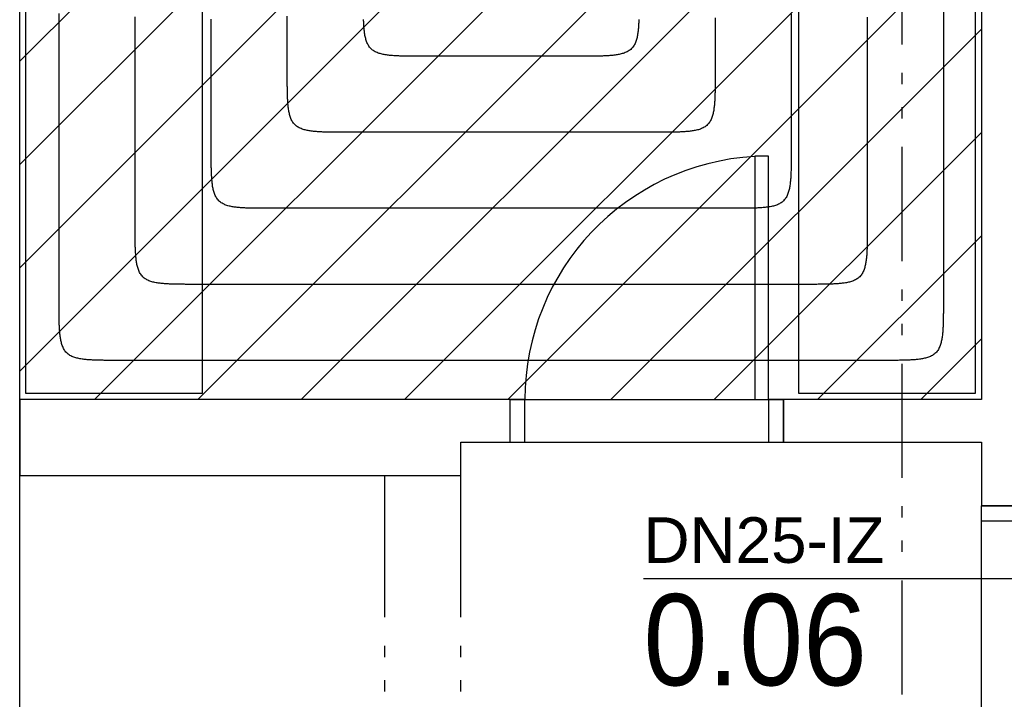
# Model space of a CAD drawing. Extents: x 997 to 109698, y 921 to 94021.
# Tile 38 of 256: x 13498 to 16733, y 12325 to 14560. Entities that reach past the tile are written whole.
import ezdxf

# ---------------------------------------------------------------- set-up
doc = ezdxf.new("R2010")
doc.units = 0
doc.header["$MEASUREMENT"] = 0
for name, color, linetype in [('12', 7, 'CONTINUOUS'), ('16', 7, 'CONTINUOUS'), ('28', 7, 'CONTINUOUS'), ('39', 7, 'CONTINUOUS'), ('40', 7, 'CONTINUOUS'), ('63', 15, 'CONTINUOUS')]:
    doc.layers.add(name, color=color, linetype=linetype)
doc.styles.get("Standard").update_dxf_attribs({"font": 'Arial.ttf', "height": 0.2})

msp = doc.modelspace()

# ---------------------------------------------------------------- linework, layer by layer
at = {"layer": '12', "color": 6}
for points in [[(16532.943861, 14605.277957), (16532.943861, 14559.279879), (16532.943861, 14513.281803), (16532.943861, 14467.283726), (16532.943861, 14421.285649), (16532.943861, 14375.287572), (16532.943861, 14329.289495), (16532.943861, 14283.291418), (16532.943861, 14237.293341), (16532.943861, 14191.295264), (16532.943861, 14145.297187), (16532.943861, 14099.29911), (16532.943861, 14053.301033), (16532.943861, 14007.302956), (16532.943861, 13961.30488), (16532.943861, 13915.306803), (16532.943861, 13869.308726), (16532.943861, 13823.310649), (16532.943861, 13777.312572), (16532.943861, 13731.314495), (16532.943861, 13685.316418), (16532.943861, 13639.318341)], [(13626.94386, 13639.318341), (13626.943861, 13684.114495), (13626.943861, 13728.910649), (13626.94386, 13773.706803), (13626.943861, 13818.502957), (13626.94386, 13863.299111), (13626.94386, 13908.095264), (13626.94386, 13952.891418), (13626.94386, 13997.687572), (13626.94386, 14042.483726), (13626.943861, 14087.27988), (13626.94386, 14132.076034), (13626.94386, 14176.872187), (13626.94386, 14221.668342), (13626.94386, 14266.464495), (13626.94386, 14311.260649), (13626.94386, 14356.056803), (13626.94386, 14400.852957), (13626.94386, 14445.649111), (13626.94386, 14490.445264), (13626.94386, 14535.241418), (13626.94386, 14580.037572)], [(14126.943861, 14139.318341), (14126.943861, 14174.49911), (14126.943861, 14209.679879), (14126.943861, 14244.860649), (14126.943861, 14280.041418), (14126.943861, 14315.222187), (14126.943861, 14350.402956), (14126.943861, 14385.583725), (14126.943861, 14420.764495), (14126.943861, 14455.945264), (14126.943861, 14491.126033), (14126.943861, 14526.306802), (14126.943861, 14561.487571)], [(16032.943861, 14579.191418), (16032.943861, 14539.202956), (16032.94386, 14499.214495), (16032.943861, 14459.226033), (16032.943861, 14419.237572), (16032.943861, 14379.24911), (16032.943861, 14339.260649), (16032.943861, 14299.272187), (16032.943861, 14259.283726), (16032.943861, 14219.295264), (16032.943861, 14179.306803), (16032.943861, 14139.318341)], [(14826.94386, 14439.318341), (14823.481564, 14439.31822), (14820.019265, 14439.318111), (14816.556965, 14439.318395), (14813.094665, 14439.319454), (14809.632366, 14439.321669), (14806.17007, 14439.32542), (14802.707777, 14439.331089), (14799.24549, 14439.339058), (14795.783208, 14439.349707), (14792.320934, 14439.363419), (14788.858668, 14439.380573), (14785.396412, 14439.401552), (14781.934167, 14439.426735), (14778.471934, 14439.456506), (14775.009716, 14439.491275), (14771.54754, 14439.531854), (14768.085449, 14439.579335), (14764.623485, 14439.634815), (14761.161693, 14439.699392), (14757.700116, 14439.774165), (14754.238797, 14439.86023), (14750.777779, 14439.958686), (14747.317105, 14440.07063), (14743.85682, 14440.19716), (14740.396965, 14440.339374), (14736.937586, 14440.49837), (14733.478775, 14440.675469), (14730.020924, 14440.873317), (14726.564537, 14441.095048), (14723.110115, 14441.3438), (14719.65816, 14441.622706), (14716.209177, 14441.934902), (14712.763667, 14442.283524), (14709.322132, 14442.671706), (14705.885076, 14443.102585), (14702.453032, 14443.579361), (14699.027663, 14444.107563), (14695.612037, 14444.695625), (14692.209313, 14445.352161), (14688.822648, 14446.085786), (14685.455199, 14446.905115), (14682.110124, 14447.818764), (14678.79058, 14448.835347), (14675.5012, 14449.963891), (14672.254413, 14451.215595), (14669.065223, 14452.602372), (14665.948632, 14454.13614), (14662.919644, 14455.828814), (14659.993261, 14457.692308), (14657.1842, 14459.736591), (14654.505005, 14461.956895), (14651.967228, 14464.341709), (14649.582414, 14466.879486), (14647.36211, 14469.55868), (14645.317827, 14472.367742), (14643.454333, 14475.294124), (14641.76166, 14478.323113), (14640.227892, 14481.439704), (14638.841114, 14484.628894), (14637.589411, 14487.875681), (14636.460867, 14491.165061), (14635.444283, 14494.484605), (14634.530635, 14497.82968), (14633.711305, 14501.197129), (14632.97768, 14504.583794), (14632.321144, 14507.986518), (14631.733083, 14511.402143), (14631.20488, 14514.827512), (14630.728104, 14518.259556), (14630.297225, 14521.696613), (14629.909043, 14525.138147), (14629.560421, 14528.583657), (14629.248225, 14532.032641), (14628.969319, 14535.484595), (14628.720568, 14538.939017), (14628.498836, 14542.395404), (14628.300988, 14545.853255), (14628.123889, 14549.312067), (14627.964893, 14552.771446), (14627.822679, 14556.2313), (14627.696149, 14559.691586)], [(15532.191572, 14559.691586), (15532.065042, 14556.2313), (15531.922828, 14552.771446), (15531.763832, 14549.312067), (15531.586733, 14545.853256), (15531.388885, 14542.395405), (15531.167153, 14538.939017), (15530.918402, 14535.484595), (15530.639496, 14532.032641), (15530.3273, 14528.583658), (15529.978678, 14525.138148), (15529.590496, 14521.696613), (15529.159617, 14518.259556), (15528.682841, 14514.827513), (15528.154638, 14511.402143), (15527.566577, 14507.986518), (15526.910041, 14504.583794), (15526.176416, 14501.197129), (15525.357087, 14497.82968), (15524.443438, 14494.484606), (15523.426855, 14491.165062), (15522.29831, 14487.875681), (15521.046607, 14484.628895), (15519.659829, 14481.439704), (15518.126062, 14478.323113), (15516.433388, 14475.294125), (15514.569894, 14472.367742), (15512.525611, 14469.558681), (15510.305307, 14466.879486), (15507.920493, 14464.341709), (15505.382716, 14461.956896), (15502.703522, 14459.736592), (15499.89446, 14457.692308), (15496.968077, 14455.828814), (15493.939089, 14454.136141), (15490.822498, 14452.602373), (15487.633308, 14451.215595), (15484.386521, 14449.963892), (15481.09714, 14448.835348), (15477.777597, 14447.818764), (15474.432522, 14446.905116), (15471.065073, 14446.085786), (15467.678408, 14445.352161), (15464.275684, 14444.695625), (15460.860059, 14444.107564), (15457.43469, 14443.579361), (15454.002646, 14443.102586), (15450.565589, 14442.671707), (15447.124055, 14442.283524), (15443.678544, 14441.934903), (15440.229561, 14441.622706), (15436.777607, 14441.3438), (15433.323185, 14441.095049), (15429.866797, 14440.873317), (15426.408946, 14440.675469), (15422.950135, 14440.498371), (15419.490755, 14440.339375), (15416.030901, 14440.19716), (15412.570616, 14440.07063), (15409.109943, 14439.958686), (15405.648925, 14439.86023), (15402.187605, 14439.774165), (15398.726028, 14439.699393), (15395.264236, 14439.634816), (15391.802272, 14439.579336), (15388.340181, 14439.531855), (15384.878005, 14439.491276), (15381.415787, 14439.456507), (15377.953555, 14439.426736), (15374.491309, 14439.401552), (15371.029053, 14439.380573), (15367.566788, 14439.363419), (15364.104513, 14439.349708), (15360.642232, 14439.339058), (15357.179944, 14439.33109), (15353.717651, 14439.32542), (15350.255355, 14439.321669), (15346.793056, 14439.319454), (15343.330756, 14439.318395), (15339.868456, 14439.318111), (15336.406157, 14439.31822), (15332.943861, 14439.318341)], [(15332.943861, 14439.318341), (15328.078476, 14439.318341), (15323.213092, 14439.318341), (15318.347707, 14439.318341), (15313.482322, 14439.318341), (15308.616938, 14439.318341), (15303.751553, 14439.318341), (15298.886168, 14439.318341), (15294.020784, 14439.318341), (15289.155399, 14439.318341), (15284.290015, 14439.318341), (15279.42463, 14439.318341), (15274.559245, 14439.318341), (15269.693861, 14439.318341), (15264.828476, 14439.318341), (15259.963092, 14439.318342), (15255.097707, 14439.318341), (15250.232322, 14439.318341), (15245.366938, 14439.318341), (15240.501553, 14439.318341), (15235.636169, 14439.318341), (15230.770784, 14439.318341), (15225.905399, 14439.318341), (15221.040015, 14439.318341), (15216.17463, 14439.318341), (15211.309245, 14439.318341), (15206.443861, 14439.318341), (15201.578476, 14439.318341), (15196.713091, 14439.318341), (15191.847707, 14439.318341), (15186.982322, 14439.318341), (15182.116938, 14439.318341), (15177.251553, 14439.318341), (15172.386168, 14439.318341), (15167.520784, 14439.318341), (15162.655399, 14439.318341), (15157.790014, 14439.318341), (15152.92463, 14439.318341), (15148.059245, 14439.318341), (15143.193861, 14439.318341), (15138.328476, 14439.318341), (15133.463091, 14439.318341), (15128.597707, 14439.318341), (15123.732322, 14439.318341), (15118.866938, 14439.318341), (15114.001553, 14439.318341), (15109.136168, 14439.318341), (15104.270784, 14439.318341), (15099.405399, 14439.318341), (15094.540014, 14439.318341), (15089.67463, 14439.318341), (15084.809245, 14439.318341), (15079.943861, 14439.318341), (15075.078476, 14439.318341), (15070.213091, 14439.318341), (15065.347707, 14439.318341), (15060.482322, 14439.318341), (15055.616937, 14439.318341), (15050.751553, 14439.318341), (15045.886168, 14439.318341), (15041.020783, 14439.318341), (15036.155399, 14439.318341), (15031.290014, 14439.318341), (15026.42463, 14439.318341), (15021.559245, 14439.318341), (15016.693861, 14439.318341), (15011.828476, 14439.318341), (15006.963091, 14439.318341), (15002.097707, 14439.318341), (14997.232322, 14439.318341), (14992.366937, 14439.318341), (14987.501553, 14439.318341), (14982.636168, 14439.318341), (14977.770783, 14439.318341), (14972.905399, 14439.318341), (14968.040014, 14439.318341), (14963.17463, 14439.318341), (14958.309245, 14439.318341), (14953.443861, 14439.318342), (14948.578476, 14439.318342), (14943.713092, 14439.318341), (14938.847707, 14439.318341), (14933.982322, 14439.318341), (14929.116937, 14439.318341), (14924.251553, 14439.318341), (14919.386168, 14439.318341), (14914.520783, 14439.318341), (14909.655399, 14439.318341), (14904.790014, 14439.318341), (14899.92463, 14439.318341), (14895.059245, 14439.318341), (14890.19386, 14439.318341), (14885.328476, 14439.318341), (14880.463091, 14439.318341), (14875.597707, 14439.318341), (14870.732322, 14439.318341), (14865.866937, 14439.318341), (14861.001553, 14439.318341), (14856.136168, 14439.318341), (14851.270783, 14439.318341), (14846.405399, 14439.318341), (14841.540014, 14439.318341), (14836.67463, 14439.318341), (14831.809245, 14439.318341), (14826.94386, 14439.318341)], [(14326.943861, 13939.318341), (14323.481564, 13939.31822), (14320.019265, 13939.318111), (14316.556965, 13939.318395), (14313.094665, 13939.319454), (14309.632367, 13939.321668), (14306.17007, 13939.325419), (14302.707778, 13939.331089), (14299.24549, 13939.339058), (14295.783208, 13939.349707), (14292.320934, 13939.363419), (14288.858668, 13939.380573), (14285.396412, 13939.401551), (14281.934167, 13939.426736), (14278.471934, 13939.456507), (14275.009717, 13939.491276), (14271.547541, 13939.531855), (14268.085449, 13939.579335), (14264.623486, 13939.634815), (14261.161694, 13939.699392), (14257.700116, 13939.774165), (14254.238797, 13939.86023), (14250.777779, 13939.958686), (14247.317106, 13940.07063), (14243.85682, 13940.19716), (14240.396966, 13940.339374), (14236.937586, 13940.49837), (14233.478775, 13940.675469), (14230.020924, 13940.873316), (14226.564537, 13941.095048), (14223.110115, 13941.343799), (14219.658161, 13941.622705), (14216.209177, 13941.934901), (14212.763667, 13942.283523), (14209.322132, 13942.671706), (14205.885076, 13943.102585), (14202.453032, 13943.579361), (14199.027663, 13944.107563), (14195.612037, 13944.695625), (14192.209314, 13945.352161), (14188.822649, 13946.085785), (14185.4552, 13946.905115), (14182.110125, 13947.818764), (14178.790581, 13948.835347), (14175.5012, 13949.963891), (14172.254414, 13951.215595), (14169.065224, 13952.602372), (14165.948633, 13954.13614), (14162.919644, 13955.828814), (14159.993261, 13957.692308), (14157.1842, 13959.736591), (14154.505005, 13961.956895), (14151.967228, 13964.341708), (14149.582415, 13966.879485), (14147.362111, 13969.55868), (14145.317827, 13972.367741), (14143.454333, 13975.294124), (14141.76166, 13978.323113), (14140.227892, 13981.439704), (14138.841114, 13984.628894), (14137.589411, 13987.87568), (14136.460867, 13991.165061), (14135.444284, 13994.484604), (14134.530635, 13997.82968), (14133.711305, 14001.197129), (14132.97768, 14004.583794), (14132.321145, 14007.986518), (14131.733083, 14011.402143), (14131.204881, 14014.827512), (14130.728105, 14018.259556), (14130.297226, 14021.696612), (14129.909043, 14025.138147), (14129.560421, 14028.583658), (14129.248225, 14032.032641), (14128.969319, 14035.484595), (14128.720568, 14038.939017), (14128.498836, 14042.395404), (14128.300988, 14045.853255), (14128.12389, 14049.312067), (14127.964894, 14052.771446), (14127.82268, 14056.2313), (14127.696149, 14059.691586), (14127.584205, 14063.152259), (14127.48575, 14066.613277), (14127.399684, 14070.074597), (14127.324912, 14073.536174), (14127.260335, 14076.997966), (14127.204855, 14080.45993), (14127.157374, 14083.922021), (14127.116796, 14087.384197), (14127.082026, 14090.846415), (14127.052255, 14094.308647), (14127.027071, 14097.770892), (14127.006093, 14101.233148), (14126.988939, 14104.695414), (14126.975227, 14108.157689), (14126.964578, 14111.61997), (14126.956609, 14115.082258), (14126.950939, 14118.544551), (14126.947188, 14122.006847), (14126.944973, 14125.469145), (14126.943915, 14128.931445), (14126.943631, 14132.393746), (14126.94374, 14135.856044), (14126.943861, 14139.318341)], [(16032.943861, 14139.318341), (16032.943982, 14135.856045), (16032.944091, 14132.393746), (16032.943807, 14128.931446), (16032.942748, 14125.469146), (16032.940533, 14122.006847), (16032.936782, 14118.544551), (16032.931113, 14115.082258), (16032.923144, 14111.61997), (16032.912494, 14108.157689), (16032.898783, 14104.695415), (16032.881629, 14101.233149), (16032.86065, 14097.770892), (16032.835466, 14094.308647), (16032.805695, 14090.846415), (16032.770926, 14087.384197), (16032.730347, 14083.922021), (16032.682867, 14080.45993), (16032.627387, 14076.997966), (16032.562809, 14073.536174), (16032.488037, 14070.074597), (16032.401972, 14066.613277), (16032.303516, 14063.152259), (16032.191572, 14059.691586), (16032.065042, 14056.2313), (16031.922828, 14052.771446), (16031.763832, 14049.312067), (16031.586733, 14045.853255), (16031.388885, 14042.395405), (16031.167153, 14038.939017), (16030.918402, 14035.484595), (16030.639496, 14032.032641), (16030.3273, 14028.583658), (16029.978678, 14025.138147), (16029.590496, 14021.696613), (16029.159617, 14018.259556), (16028.682841, 14014.827512), (16028.154638, 14011.402143), (16027.566577, 14007.986518), (16026.910041, 14004.583794), (16026.176416, 14001.197129), (16025.357087, 13997.82968), (16024.443437, 13994.484605), (16023.426854, 13991.165061), (16022.29831, 13987.87568), (16021.046607, 13984.628894), (16019.659829, 13981.439704), (16018.126061, 13978.323113), (16016.433388, 13975.294124), (16014.569894, 13972.367741), (16012.525611, 13969.55868), (16010.305307, 13966.879486), (16007.920493, 13964.341709), (16005.382716, 13961.956895), (16002.703521, 13959.736591), (15999.89446, 13957.692308), (15996.968077, 13955.828814), (15993.939089, 13954.13614), (15990.822498, 13952.602372), (15987.633308, 13951.215595), (15984.386521, 13949.963892), (15981.097141, 13948.835348), (15977.777597, 13947.818764), (15974.432522, 13946.905115), (15971.065073, 13946.085785), (15967.678408, 13945.352161), (15964.275684, 13944.695625), (15960.860059, 13944.107563), (15957.434689, 13943.579361), (15954.002646, 13943.102585), (15950.565589, 13942.671706), (15947.124054, 13942.283523), (15943.678544, 13941.934902), (15940.229561, 13941.622706), (15936.777607, 13941.3438), (15933.323185, 13941.095048), (15929.866797, 13940.873317), (15926.408946, 13940.675469), (15922.950135, 13940.49837), (15919.490755, 13940.339375), (15916.030901, 13940.19716), (15912.570616, 13940.07063), (15909.109942, 13939.958686), (15905.648924, 13939.86023), (15902.187605, 13939.774165), (15898.726027, 13939.699393), (15895.264235, 13939.634815), (15891.802272, 13939.579336), (15888.340181, 13939.531855), (15884.878005, 13939.491276), (15881.415787, 13939.456507), (15877.953554, 13939.426736), (15874.491309, 13939.401552), (15871.029053, 13939.380573), (15867.566787, 13939.363419), (15864.104513, 13939.349708), (15860.642231, 13939.339058), (15857.179944, 13939.331089), (15853.717651, 13939.32542), (15850.255355, 13939.321668), (15846.793056, 13939.319454), (15843.330756, 13939.318395), (15839.868456, 13939.318111), (15836.406157, 13939.31822), (15832.943861, 13939.318341)], [(15832.943861, 13939.318341), (15818.463091, 13939.318341), (15803.982322, 13939.318341), (15789.501553, 13939.318341), (15775.020784, 13939.318341), (15760.540015, 13939.318341), (15746.059245, 13939.318341), (15731.578476, 13939.318341), (15717.097707, 13939.318341), (15702.616937, 13939.318341), (15688.136168, 13939.318341), (15673.655399, 13939.318341), (15659.17463, 13939.318341), (15644.693861, 13939.318341), (15630.213092, 13939.318341), (15615.732322, 13939.318341), (15601.251553, 13939.318341), (15586.770784, 13939.318341), (15572.290015, 13939.318341), (15557.809245, 13939.318341), (15543.328476, 13939.318341), (15528.847707, 13939.318341), (15514.366938, 13939.318341), (15499.886169, 13939.318341), (15485.405399, 13939.318341), (15470.92463, 13939.318341), (15456.443861, 13939.318341), (15441.963092, 13939.318341), (15427.482322, 13939.318341), (15413.001553, 13939.318341), (15398.520784, 13939.318341), (15384.040015, 13939.318341), (15369.559245, 13939.318341), (15355.078476, 13939.318341), (15340.597707, 13939.318341), (15326.116938, 13939.318341), (15311.636168, 13939.318341), (15297.155399, 13939.318341), (15282.67463, 13939.318341), (15268.193861, 13939.318341), (15253.713092, 13939.318341), (15239.232322, 13939.318341), (15224.751553, 13939.318341), (15210.270784, 13939.318341), (15195.790015, 13939.318341), (15181.309245, 13939.318341), (15166.828476, 13939.318341), (15152.347707, 13939.318341), (15137.866938, 13939.318341), (15123.386169, 13939.318341), (15108.905399, 13939.318341), (15094.42463, 13939.318341), (15079.943861, 13939.318341), (15065.463091, 13939.318341), (15050.982322, 13939.318341), (15036.501553, 13939.318341), (15022.020784, 13939.318341), (15007.540014, 13939.318341), (14993.059245, 13939.318341), (14978.578476, 13939.318341), (14964.097707, 13939.318341), (14949.616938, 13939.318341), (14935.136169, 13939.318341), (14920.655399, 13939.318341), (14906.17463, 13939.318341), (14891.693861, 13939.318341), (14877.213091, 13939.318341), (14862.732322, 13939.318341), (14848.251553, 13939.318341), (14833.770784, 13939.318341), (14819.290015, 13939.318341), (14804.809245, 13939.318341), (14790.328476, 13939.318341), (14775.847707, 13939.318341), (14761.366938, 13939.318341), (14746.886168, 13939.318341), (14732.405399, 13939.318341), (14717.92463, 13939.318341), (14703.443861, 13939.318341), (14688.963091, 13939.318341), (14674.482322, 13939.318341), (14660.001553, 13939.318341), (14645.520784, 13939.318341), (14631.040015, 13939.318341), (14616.559245, 13939.318341), (14602.078476, 13939.318341), (14587.597707, 13939.318341), (14573.116938, 13939.318341), (14558.636168, 13939.318341), (14544.155399, 13939.318341), (14529.67463, 13939.318341), (14515.193861, 13939.318341), (14500.713092, 13939.318341), (14486.232322, 13939.318341), (14471.751553, 13939.318341), (14457.270784, 13939.318341), (14442.790015, 13939.318341), (14428.309245, 13939.318341), (14413.828476, 13939.318341), (14399.347707, 13939.318341), (14384.866938, 13939.318341), (14370.386168, 13939.318341), (14355.905399, 13939.318341), (14341.42463, 13939.318341), (14326.943861, 13939.318341)], [(13826.94386, 13439.318341), (13823.481564, 13439.31822), (13820.019265, 13439.318111), (13816.556965, 13439.318395), (13813.094665, 13439.319454), (13809.632366, 13439.321669), (13806.17007, 13439.32542), (13802.707777, 13439.331089), (13799.24549, 13439.339058), (13795.783208, 13439.349707), (13792.320934, 13439.363419), (13788.858668, 13439.380573), (13785.396412, 13439.401552), (13781.934167, 13439.426736), (13778.471934, 13439.456507), (13775.009716, 13439.491276), (13771.54754, 13439.531855), (13768.085449, 13439.579335), (13764.623486, 13439.634816), (13761.161693, 13439.699393), (13757.700116, 13439.774165), (13754.238797, 13439.86023), (13750.777779, 13439.958686), (13747.317105, 13440.07063), (13743.85682, 13440.19716), (13740.396966, 13440.339374), (13736.937586, 13440.49837), (13733.478775, 13440.675469), (13730.020924, 13440.873317), (13726.564537, 13441.095048), (13723.110114, 13441.3438), (13719.65816, 13441.622706), (13716.209177, 13441.934902), (13712.763667, 13442.283524), (13709.322132, 13442.671706), (13705.885076, 13443.102585), (13702.453032, 13443.579361), (13699.027662, 13444.107564), (13695.612037, 13444.695625), (13692.209313, 13445.352161), (13688.822648, 13446.085786), (13685.455199, 13446.905115), (13682.110124, 13447.818764), (13678.790581, 13448.835348), (13675.5012, 13449.963892), (13672.254413, 13451.215595), (13669.065223, 13452.602373), (13665.948632, 13454.13614), (13662.919644, 13455.828814), (13659.993261, 13457.692308), (13657.1842, 13459.736591), (13654.505005, 13461.956895), (13651.967228, 13464.341709), (13649.582414, 13466.879486), (13647.362111, 13469.558681), (13645.317827, 13472.367742), (13643.454333, 13475.294125), (13641.76166, 13478.323113), (13640.227892, 13481.439704), (13638.841114, 13484.628894), (13637.589411, 13487.875681), (13636.460867, 13491.165061), (13635.444283, 13494.484605), (13634.530635, 13497.82968), (13633.711305, 13501.197129), (13632.97768, 13504.583794), (13632.321144, 13507.986518), (13631.733083, 13511.402143), (13631.20488, 13514.827513), (13630.728104, 13518.259557), (13630.297225, 13521.696613), (13629.909043, 13525.138148), (13629.560421, 13528.583658), (13629.248225, 13532.032641), (13628.969319, 13535.484595), (13628.720568, 13538.939017), (13628.498836, 13542.395405), (13628.300988, 13545.853256), (13628.123889, 13549.312067), (13627.964893, 13552.771446), (13627.822679, 13556.2313), (13627.696149, 13559.691586), (13627.584205, 13563.152259), (13627.485749, 13566.613278), (13627.399684, 13570.074597), (13627.324912, 13573.536174), (13627.260335, 13576.997966), (13627.204855, 13580.45993), (13627.157374, 13583.922021), (13627.116795, 13587.384197), (13627.082026, 13590.846415), (13627.052255, 13594.308648), (13627.027071, 13597.770893), (13627.006092, 13601.233149), (13626.988938, 13604.695415), (13626.975227, 13608.157689), (13626.964577, 13611.619971), (13626.956609, 13615.082258), (13626.950939, 13618.544551), (13626.947188, 13622.006847), (13626.944973, 13625.469146), (13626.943915, 13628.931446), (13626.94363, 13632.393746), (13626.943739, 13635.856045), (13626.94386, 13639.318341)], [(16532.943861, 13639.318341), (16532.943982, 13635.856045), (16532.944091, 13632.393746), (16532.943807, 13628.931446), (16532.942748, 13625.469146), (16532.940533, 13622.006847), (16532.936782, 13618.544551), (16532.931112, 13615.082258), (16532.923144, 13611.61997), (16532.912494, 13608.157689), (16532.898783, 13604.695415), (16532.881629, 13601.233149), (16532.86065, 13597.770893), (16532.835466, 13594.308647), (16532.805695, 13590.846415), (16532.770926, 13587.384197), (16532.730347, 13583.922021), (16532.682867, 13580.45993), (16532.627386, 13576.997966), (16532.562809, 13573.536175), (16532.488037, 13570.074597), (16532.401972, 13566.613278), (16532.303516, 13563.152259), (16532.191572, 13559.691586), (16532.065042, 13556.2313), (16531.922828, 13552.771446), (16531.763832, 13549.312067), (16531.586733, 13545.853255), (16531.388885, 13542.395405), (16531.167153, 13538.939017), (16530.918402, 13535.484595), (16530.639496, 13532.032641), (16530.3273, 13528.583658), (16529.978678, 13525.138147), (16529.590496, 13521.696613), (16529.159617, 13518.259556), (16528.682841, 13514.827512), (16528.154638, 13511.402143), (16527.566577, 13507.986518), (16526.910041, 13504.583794), (16526.176416, 13501.197129), (16525.357087, 13497.82968), (16524.443438, 13494.484605), (16523.426854, 13491.165061), (16522.29831, 13487.87568), (16521.046607, 13484.628894), (16519.659829, 13481.439704), (16518.126062, 13478.323113), (16516.433388, 13475.294124), (16514.569894, 13472.367741), (16512.525611, 13469.55868), (16510.305307, 13466.879486), (16507.920493, 13464.341709), (16505.382716, 13461.956895), (16502.703521, 13459.736591), (16499.89446, 13457.692308), (16496.968077, 13455.828814), (16493.939089, 13454.13614), (16490.822498, 13452.602372), (16487.633307, 13451.215594), (16484.386521, 13449.963891), (16481.097141, 13448.835348), (16477.777597, 13447.818764), (16474.432522, 13446.905115), (16471.065073, 13446.085786), (16467.678408, 13445.352161), (16464.275684, 13444.695625), (16460.860058, 13444.107563), (16457.434689, 13443.579361), (16454.002646, 13443.102585), (16450.565589, 13442.671706), (16447.124054, 13442.283524), (16443.678544, 13441.934902), (16440.229561, 13441.622706), (16436.777606, 13441.3438), (16433.323185, 13441.095048), (16429.866797, 13440.873317), (16426.408946, 13440.675469), (16422.950135, 13440.49837), (16419.490755, 13440.339374), (16416.030901, 13440.19716), (16412.570616, 13440.07063), (16409.109942, 13439.958686), (16405.648924, 13439.86023), (16402.187605, 13439.774165), (16398.726028, 13439.699392), (16395.264236, 13439.634815), (16391.802272, 13439.579335), (16388.340181, 13439.531855), (16384.878005, 13439.491276), (16381.415787, 13439.456507), (16377.953554, 13439.426736), (16374.491309, 13439.401551), (16371.029053, 13439.380573), (16367.566787, 13439.363419), (16364.104513, 13439.349708), (16360.642231, 13439.339058), (16357.179944, 13439.331089), (16353.717651, 13439.32542), (16350.255355, 13439.321669), (16346.793056, 13439.319454), (16343.330756, 13439.318395), (16339.868456, 13439.318111), (16336.406157, 13439.31822), (16332.943861, 13439.318341)], [(16332.943861, 13439.318341), (16308.847707, 13439.318341), (16284.751553, 13439.318341), (16260.655399, 13439.318341), (16236.559245, 13439.318341), (16212.463091, 13439.318341), (16188.366937, 13439.318341), (16164.270784, 13439.318341), (16140.17463, 13439.318341), (16116.078476, 13439.318341), (16091.982322, 13439.318341), (16067.886168, 13439.318341), (16043.790015, 13439.318341), (16019.693861, 13439.318341), (15995.597707, 13439.318341), (15971.501553, 13439.318341), (15947.405399, 13439.318341), (15923.309245, 13439.318341), (15899.213091, 13439.318341), (15875.116937, 13439.318341), (15851.020784, 13439.318341), (15826.92463, 13439.318341), (15802.828476, 13439.318341), (15778.732322, 13439.318341), (15754.636168, 13439.318341), (15730.540015, 13439.318341), (15706.443861, 13439.318341), (15682.347707, 13439.318341), (15658.251553, 13439.318341), (15634.155399, 13439.318341), (15610.059245, 13439.318341), (15585.963091, 13439.318341), (15561.866938, 13439.318341), (15537.770784, 13439.318341), (15513.67463, 13439.318341), (15489.578476, 13439.318341), (15465.482322, 13439.318341), (15441.386168, 13439.318341), (15417.290014, 13439.318341), (15393.193861, 13439.318341), (15369.097707, 13439.318341), (15345.001553, 13439.318341), (15320.905399, 13439.318341), (15296.809245, 13439.318341), (15272.713091, 13439.318341), (15248.616937, 13439.318341), (15224.520784, 13439.318341), (15200.42463, 13439.318341), (15176.328476, 13439.318341), (15152.232322, 13439.318341), (15128.136168, 13439.318341), (15104.040014, 13439.318341), (15079.943861, 13439.318341), (15055.847706, 13439.318341), (15031.751553, 13439.318341), (15007.655399, 13439.318341), (14983.559245, 13439.318341), (14959.463091, 13439.318341), (14935.366938, 13439.318341), (14911.270784, 13439.318341), (14887.17463, 13439.318341), (14863.078476, 13439.318341), (14838.982322, 13439.318341), (14814.886168, 13439.318341), (14790.790014, 13439.318341), (14766.69386, 13439.318341), (14742.597707, 13439.318341), (14718.501553, 13439.318341), (14694.405399, 13439.318341), (14670.309245, 13439.318341), (14646.213091, 13439.318341), (14622.116937, 13439.318341), (14598.020783, 13439.318341), (14573.924629, 13439.318341), (14549.828476, 13439.318341), (14525.732322, 13439.318341), (14501.636168, 13439.318341), (14477.540014, 13439.318341), (14453.44386, 13439.318341), (14429.347707, 13439.318341), (14405.251553, 13439.318341), (14381.155399, 13439.318341), (14357.059245, 13439.318341), (14332.963091, 13439.318341), (14308.866937, 13439.318341), (14284.770784, 13439.318341), (14260.67463, 13439.318341), (14236.578476, 13439.318341), (14212.482322, 13439.318341), (14188.386168, 13439.318341), (14164.290014, 13439.318341), (14140.19386, 13439.318341), (14116.097707, 13439.318341), (14092.001553, 13439.318341), (14067.905399, 13439.318341), (14043.809245, 13439.318341), (14019.713091, 13439.318341), (13995.616937, 13439.318341), (13971.520784, 13439.318341), (13947.42463, 13439.318341), (13923.328476, 13439.318341), (13899.232322, 13439.318341), (13875.136168, 13439.318341), (13851.040014, 13439.318341), (13826.94386, 13439.318341)]]:
    msp.add_lwpolyline(points, dxfattribs=at)
at = {"layer": '12', "color": 5}
for points in [[(13876.943861, 13889.318341), (13876.943861, 13929.306803), (13876.943861, 13969.295264), (13876.943861, 14009.283726), (13876.943861, 14049.272187), (13876.943861, 14089.260649), (13876.943861, 14129.24911), (13876.943861, 14169.237572), (13876.943861, 14209.226034), (13876.943861, 14249.214495), (13876.943861, 14289.202956), (13876.943861, 14329.191418), (13876.94386, 14369.179879), (13876.943861, 14409.168341), (13876.943861, 14449.156802), (13876.94386, 14489.145264), (13876.943861, 14529.133726), (13876.943861, 14569.122187)], [(14376.94386, 14389.318341), (14376.943861, 14419.691418), (14376.94386, 14450.064495), (14376.94386, 14480.437572), (14376.94386, 14510.810648), (14376.94386, 14541.183725), (14376.943861, 14571.556803)], [(15782.943861, 14565.222188), (15782.943861, 14530.041418), (15782.943861, 14494.860649), (15782.943861, 14459.67988), (15782.943861, 14424.49911), (15782.943861, 14389.318341)], [(16282.943861, 14567.595264), (16282.943861, 14525.202956), (16282.943861, 14482.810649), (16282.943861, 14440.418341), (16282.943861, 14398.026033), (16282.943861, 14355.633726), (16282.943861, 14313.241418), (16282.943861, 14270.84911), (16282.943861, 14228.456802), (16282.943861, 14186.064495), (16282.943861, 14143.672187), (16282.943861, 14101.279879), (16282.943861, 14058.887572), (16282.943861, 14016.495264), (16282.943861, 13974.102956), (16282.943861, 13931.710649), (16282.943861, 13889.318341)], [(14576.94386, 14189.318341), (14573.481564, 14189.31822), (14570.019265, 14189.318111), (14566.556965, 14189.318395), (14563.094665, 14189.319454), (14559.632366, 14189.321668), (14556.17007, 14189.32542), (14552.707777, 14189.331089), (14549.24549, 14189.339058), (14545.783208, 14189.349707), (14542.320934, 14189.363419), (14538.858668, 14189.380573), (14535.396412, 14189.401552), (14531.934167, 14189.426736), (14528.471934, 14189.456507), (14525.009716, 14189.491276), (14521.54754, 14189.531854), (14518.085449, 14189.579335), (14514.623486, 14189.634815), (14511.161694, 14189.699392), (14507.700116, 14189.774165), (14504.238797, 14189.86023), (14500.777779, 14189.958686), (14497.317105, 14190.070629), (14493.85682, 14190.19716), (14490.396966, 14190.339374), (14486.937586, 14190.49837), (14483.478775, 14190.675469), (14480.020924, 14190.873317), (14476.564537, 14191.095048), (14473.110114, 14191.3438), (14469.65816, 14191.622706), (14466.209177, 14191.934902), (14462.763667, 14192.283524), (14459.322132, 14192.671706), (14455.885076, 14193.102585), (14452.453032, 14193.579361), (14449.027663, 14194.107563), (14445.612037, 14194.695625), (14442.209313, 14195.352161), (14438.822648, 14196.085785), (14435.4552, 14196.905115), (14432.110125, 14197.818764), (14428.790581, 14198.835347), (14425.5012, 14199.963891), (14422.254413, 14201.215594), (14419.065223, 14202.602372), (14415.948632, 14204.13614), (14412.919644, 14205.828814), (14409.993261, 14207.692308), (14407.1842, 14209.736591), (14404.505005, 14211.956895), (14401.967228, 14214.341709), (14399.582414, 14216.879485), (14397.362111, 14219.55868), (14395.317827, 14222.367741), (14393.454333, 14225.294124), (14391.76166, 14228.323113), (14390.227892, 14231.439704), (14388.841114, 14234.628894), (14387.589411, 14237.87568), (14386.460867, 14241.165061), (14385.444284, 14244.484605), (14384.530635, 14247.82968), (14383.711305, 14251.197129), (14382.97768, 14254.583794), (14382.321144, 14257.986518), (14381.733083, 14261.402143), (14381.20488, 14264.827512), (14380.728104, 14268.259556), (14380.297225, 14271.696612), (14379.909043, 14275.138147), (14379.560421, 14278.583657), (14379.248225, 14282.032641), (14378.969319, 14285.484595), (14378.720568, 14288.939017), (14378.498836, 14292.395405), (14378.300988, 14295.853255), (14378.123889, 14299.312066), (14377.964894, 14302.771446), (14377.822679, 14306.2313), (14377.696149, 14309.691586), (14377.584205, 14313.152259), (14377.485749, 14316.613277), (14377.399684, 14320.074597), (14377.324912, 14323.536174), (14377.260335, 14326.997966), (14377.204855, 14330.45993), (14377.157374, 14333.922021), (14377.116795, 14337.384197), (14377.082026, 14340.846414), (14377.052255, 14344.308647), (14377.027071, 14347.770892), (14377.006092, 14351.233148), (14376.988938, 14354.695414), (14376.975227, 14358.157688), (14376.964578, 14361.61997), (14376.956609, 14365.082258), (14376.950939, 14368.544551), (14376.947188, 14372.006847), (14376.944973, 14375.469146), (14376.943914, 14378.931445), (14376.94363, 14382.393746), (14376.943739, 14385.856045), (14376.94386, 14389.318341)], [(15782.943861, 14389.318341), (15782.943982, 14385.856045), (15782.944091, 14382.393746), (15782.943807, 14378.931446), (15782.942748, 14375.469146), (15782.940533, 14372.006847), (15782.936782, 14368.544551), (15782.931113, 14365.082258), (15782.923144, 14361.619971), (15782.912494, 14358.157689), (15782.898783, 14354.695414), (15782.881629, 14351.233149), (15782.86065, 14347.770893), (15782.835466, 14344.308648), (15782.805695, 14340.846415), (15782.770926, 14337.384197), (15782.730347, 14333.922021), (15782.682866, 14330.45993), (15782.627387, 14326.997966), (15782.562809, 14323.536174), (15782.488037, 14320.074597), (15782.401972, 14316.613278), (15782.303516, 14313.15226), (15782.191572, 14309.691586), (15782.065042, 14306.2313), (15781.922828, 14302.771446), (15781.763832, 14299.312067), (15781.586733, 14295.853255), (15781.388885, 14292.395405), (15781.167154, 14288.939017), (15780.918402, 14285.484595), (15780.639496, 14282.032641), (15780.3273, 14278.583658), (15779.978678, 14275.138148), (15779.590496, 14271.696613), (15779.159617, 14268.259557), (15778.682841, 14264.827513), (15778.154638, 14261.402143), (15777.566577, 14257.986518), (15776.910041, 14254.583794), (15776.176416, 14251.197129), (15775.357087, 14247.82968), (15774.443438, 14244.484605), (15773.426854, 14241.165062), (15772.29831, 14237.875681), (15771.046607, 14234.628895), (15769.659829, 14231.439704), (15768.126061, 14228.323113), (15766.433388, 14225.294125), (15764.569894, 14222.367742), (15762.525611, 14219.558681), (15760.305307, 14216.879486), (15757.920493, 14214.341709), (15755.382716, 14211.956896), (15752.703521, 14209.736591), (15749.89446, 14207.692308), (15746.968077, 14205.828814), (15743.939089, 14204.13614), (15740.822498, 14202.602373), (15737.633308, 14201.215595), (15734.386522, 14199.963892), (15731.097141, 14198.835347), (15727.777597, 14197.818764), (15724.432522, 14196.905116), (15721.065073, 14196.085786), (15717.678408, 14195.352161), (15714.275684, 14194.695625), (15710.860059, 14194.107564), (15707.43469, 14193.579361), (15704.002646, 14193.102585), (15700.565589, 14192.671706), (15697.124054, 14192.283524), (15693.678544, 14191.934902), (15690.229561, 14191.622706), (15686.777607, 14191.3438), (15683.323185, 14191.095048), (15679.866797, 14190.873316), (15676.408946, 14190.675469), (15672.950135, 14190.49837), (15669.490756, 14190.339375), (15666.030901, 14190.19716), (15662.570616, 14190.07063), (15659.109943, 14189.958686), (15655.648925, 14189.86023), (15652.187605, 14189.774165), (15648.726028, 14189.699393), (15645.264235, 14189.634815), (15641.802272, 14189.579335), (15638.340181, 14189.531855), (15634.878005, 14189.491276), (15631.415787, 14189.456507), (15627.953554, 14189.426736), (15624.491309, 14189.401552), (15621.029053, 14189.380573), (15617.566787, 14189.363419), (15614.104513, 14189.349708), (15610.642232, 14189.339058), (15607.179944, 14189.331089), (15603.717651, 14189.32542), (15600.255355, 14189.321669), (15596.793056, 14189.319454), (15593.330756, 14189.318395), (15589.868456, 14189.318111), (15586.406157, 14189.31822), (15582.943861, 14189.318341)], [(15582.943861, 14189.318341), (15573.270784, 14189.318341), (15563.597707, 14189.318341), (15553.92463, 14189.318341), (15544.251553, 14189.318341), (15534.578476, 14189.318341), (15524.905399, 14189.318341), (15515.232322, 14189.318341), (15505.559245, 14189.318341), (15495.886168, 14189.318341), (15486.213092, 14189.318341), (15476.540015, 14189.318341), (15466.866938, 14189.318341), (15457.193861, 14189.318341), (15447.520784, 14189.318341), (15437.847707, 14189.318341), (15428.17463, 14189.318341), (15418.501553, 14189.318341), (15408.828476, 14189.318341), (15399.155399, 14189.318341), (15389.482322, 14189.318341), (15379.809245, 14189.318341), (15370.136168, 14189.318341), (15360.463091, 14189.318341), (15350.790015, 14189.318341), (15341.116938, 14189.318341), (15331.443861, 14189.318341), (15321.770784, 14189.318341), (15312.097707, 14189.318341), (15302.42463, 14189.318341), (15292.751553, 14189.318341), (15283.078476, 14189.318341), (15273.405399, 14189.318341), (15263.732322, 14189.318341), (15254.059245, 14189.318341), (15244.386168, 14189.318341), (15234.713091, 14189.318341), (15225.040015, 14189.318341), (15215.366938, 14189.318341), (15205.693861, 14189.318341), (15196.020784, 14189.318341), (15186.347707, 14189.318341), (15176.67463, 14189.318341), (15167.001553, 14189.318341), (15157.328476, 14189.318341), (15147.655399, 14189.318341), (15137.982322, 14189.318341), (15128.309245, 14189.318341), (15118.636168, 14189.318341), (15108.963091, 14189.318341), (15099.290014, 14189.318341), (15089.616938, 14189.318341), (15079.943861, 14189.318341), (15070.270784, 14189.318341), (15060.597707, 14189.318341), (15050.92463, 14189.318341), (15041.251553, 14189.318341), (15031.578476, 14189.318341), (15021.905399, 14189.318341), (15012.232322, 14189.318341), (15002.559245, 14189.318341), (14992.886168, 14189.318341), (14983.213091, 14189.318341), (14973.540014, 14189.318341), (14963.866937, 14189.318341), (14954.193861, 14189.318341), (14944.520784, 14189.318341), (14934.847707, 14189.318341), (14925.17463, 14189.318341), (14915.501553, 14189.318341), (14905.828476, 14189.318341), (14896.155399, 14189.318341), (14886.482322, 14189.318341), (14876.809245, 14189.318341), (14867.136168, 14189.318341), (14857.463091, 14189.318341), (14847.790014, 14189.318341), (14838.116937, 14189.318341), (14828.44386, 14189.318341), (14818.770783, 14189.318341), (14809.097707, 14189.318341), (14799.42463, 14189.318341), (14789.751553, 14189.318341), (14780.078476, 14189.318341), (14770.405399, 14189.318341), (14760.732322, 14189.318341), (14751.059245, 14189.318341), (14741.386168, 14189.318341), (14731.713091, 14189.318341), (14722.040014, 14189.318341), (14712.366937, 14189.318341), (14702.69386, 14189.318341), (14693.020783, 14189.318341), (14683.347707, 14189.318341), (14673.67463, 14189.318341), (14664.001553, 14189.318341), (14654.328476, 14189.318341), (14644.655399, 14189.318341), (14634.982322, 14189.318341), (14625.309245, 14189.318341), (14615.636168, 14189.318341), (14605.963091, 14189.318341), (14596.290014, 14189.318341), (14586.616937, 14189.318341), (14576.94386, 14189.318341)], [(14076.943861, 13689.318341), (14073.481564, 13689.31822), (14070.019265, 13689.318111), (14066.556965, 13689.318395), (14063.094665, 13689.319454), (14059.632367, 13689.321669), (14056.17007, 13689.32542), (14052.707778, 13689.331089), (14049.24549, 13689.339058), (14045.783208, 13689.349707), (14042.320934, 13689.363419), (14038.858668, 13689.380573), (14035.396412, 13689.401552), (14031.934167, 13689.426736), (14028.471934, 13689.456506), (14025.009716, 13689.491276), (14021.547541, 13689.531855), (14018.085449, 13689.579335), (14014.623486, 13689.634815), (14011.161693, 13689.699393), (14007.700116, 13689.774165), (14004.238797, 13689.86023), (14000.777779, 13689.958686), (13997.317105, 13690.07063), (13993.85682, 13690.19716), (13990.396966, 13690.339375), (13986.937586, 13690.49837), (13983.478775, 13690.675469), (13980.020924, 13690.873317), (13976.564537, 13691.095048), (13973.110115, 13691.3438), (13969.65816, 13691.622705), (13966.209177, 13691.934902), (13962.763667, 13692.283523), (13959.322132, 13692.671706), (13955.885076, 13693.102585), (13952.453032, 13693.579361), (13949.027663, 13694.107563), (13945.612037, 13694.695625), (13942.209313, 13695.352161), (13938.822648, 13696.085786), (13935.455199, 13696.905115), (13932.110125, 13697.818764), (13928.790581, 13698.835348), (13925.5012, 13699.963891), (13922.254414, 13701.215595), (13919.065223, 13702.602373), (13915.948632, 13704.13614), (13912.919644, 13705.828814), (13909.993261, 13707.692308), (13907.1842, 13709.736591), (13904.505005, 13711.956895), (13901.967228, 13714.341709), (13899.582415, 13716.879486), (13897.362111, 13719.55868), (13895.317827, 13722.367742), (13893.454333, 13725.294124), (13891.76166, 13728.323113), (13890.227892, 13731.439704), (13888.841114, 13734.628894), (13887.589411, 13737.87568), (13886.460867, 13741.165061), (13885.444283, 13744.484605), (13884.530635, 13747.82968), (13883.711305, 13751.197129), (13882.97768, 13754.583794), (13882.321144, 13757.986518), (13881.733083, 13761.402143), (13881.204881, 13764.827512), (13880.728104, 13768.259556), (13880.297225, 13771.696613), (13879.909043, 13775.138147), (13879.560421, 13778.583658), (13879.248225, 13782.032641), (13878.969319, 13785.484595), (13878.720568, 13788.939017), (13878.498836, 13792.395404), (13878.300988, 13795.853255), (13878.123889, 13799.312066), (13877.964894, 13802.771446), (13877.822679, 13806.2313), (13877.696149, 13809.691586), (13877.584205, 13813.152259), (13877.485749, 13816.613277), (13877.399684, 13820.074597), (13877.324912, 13823.536174), (13877.260335, 13826.997966), (13877.204855, 13830.45993), (13877.157374, 13833.922021), (13877.116795, 13837.384197), (13877.082026, 13840.846415), (13877.052255, 13844.308648), (13877.027071, 13847.770893), (13877.006093, 13851.233148), (13876.988938, 13854.695414), (13876.975227, 13858.157689), (13876.964577, 13861.61997), (13876.956609, 13865.082258), (13876.950939, 13868.544551), (13876.947188, 13872.006847), (13876.944973, 13875.469146), (13876.943915, 13878.931446), (13876.94363, 13882.393746), (13876.94374, 13885.856045), (13876.943861, 13889.318341)], [(16282.943861, 13889.318341), (16282.943982, 13885.856045), (16282.944091, 13882.393746), (16282.943807, 13878.931446), (16282.942748, 13875.469146), (16282.940533, 13872.006847), (16282.936782, 13868.544551), (16282.931113, 13865.082258), (16282.923144, 13861.61997), (16282.912494, 13858.157689), (16282.898783, 13854.695415), (16282.881629, 13851.233149), (16282.86065, 13847.770892), (16282.835466, 13844.308647), (16282.805695, 13840.846415), (16282.770926, 13837.384197), (16282.730347, 13833.922021), (16282.682867, 13830.45993), (16282.627386, 13826.997966), (16282.562809, 13823.536174), (16282.488037, 13820.074597), (16282.401972, 13816.613277), (16282.303516, 13813.152259), (16282.191572, 13809.691586), (16282.065042, 13806.2313), (16281.922828, 13802.771446), (16281.763832, 13799.312067), (16281.586733, 13795.853255), (16281.388885, 13792.395405), (16281.167153, 13788.939017), (16280.918402, 13785.484595), (16280.639496, 13782.032641), (16280.3273, 13778.583658), (16279.978678, 13775.138147), (16279.590496, 13771.696613), (16279.159617, 13768.259556), (16278.682841, 13764.827512), (16278.154638, 13761.402143), (16277.566577, 13757.986518), (16276.910041, 13754.583794), (16276.176416, 13751.197129), (16275.357086, 13747.82968), (16274.443438, 13744.484605), (16273.426854, 13741.165061), (16272.29831, 13737.875681), (16271.046607, 13734.628894), (16269.659829, 13731.439704), (16268.126061, 13728.323113), (16266.433388, 13725.294124), (16264.569894, 13722.367741), (16262.525611, 13719.55868), (16260.305307, 13716.879486), (16257.920493, 13714.341709), (16255.382716, 13711.956895), (16252.703521, 13709.736591), (16249.89446, 13707.692308), (16246.968078, 13705.828814), (16243.939089, 13704.136141), (16240.822498, 13702.602373), (16237.633308, 13701.215595), (16234.386521, 13699.963891), (16231.097141, 13698.835348), (16227.777597, 13697.818764), (16224.432522, 13696.905115), (16221.065073, 13696.085786), (16217.678408, 13695.352161), (16214.275684, 13694.695625), (16210.860059, 13694.107563), (16207.434689, 13693.579361), (16204.002646, 13693.102585), (16200.565589, 13692.671706), (16197.124054, 13692.283523), (16193.678544, 13691.934902), (16190.229561, 13691.622706), (16186.777607, 13691.343799), (16183.323185, 13691.095048), (16179.866797, 13690.873316), (16176.408946, 13690.675469), (16172.950135, 13690.49837), (16169.490756, 13690.339375), (16166.030901, 13690.19716), (16162.570616, 13690.07063), (16159.109942, 13689.958686), (16155.648924, 13689.86023), (16152.187605, 13689.774165), (16148.726027, 13689.699392), (16145.264236, 13689.634815), (16141.802272, 13689.579335), (16138.340181, 13689.531855), (16134.878005, 13689.491276), (16131.415787, 13689.456507), (16127.953554, 13689.426736), (16124.491309, 13689.401551), (16121.029053, 13689.380573), (16117.566787, 13689.363419), (16114.104513, 13689.349707), (16110.642231, 13689.339058), (16107.179944, 13689.331089), (16103.717651, 13689.32542), (16100.255355, 13689.321668), (16096.793056, 13689.319454), (16093.330756, 13689.318395), (16089.868456, 13689.318111), (16086.406157, 13689.31822), (16082.943861, 13689.318341)], [(16082.943861, 13689.318341), (16063.655399, 13689.318341), (16044.366938, 13689.318341), (16025.078476, 13689.318341), (16005.790015, 13689.318341), (15986.501553, 13689.318341), (15967.213091, 13689.318341), (15947.92463, 13689.318341), (15928.636168, 13689.318342), (15909.347707, 13689.318341), (15890.059245, 13689.318341), (15870.770784, 13689.318341), (15851.482322, 13689.318341), (15832.193861, 13689.318341), (15812.905399, 13689.318341), (15793.616938, 13689.318341), (15774.328476, 13689.318341), (15755.040015, 13689.318341), (15735.751553, 13689.318341), (15716.463091, 13689.318341), (15697.17463, 13689.318341), (15677.886168, 13689.318341), (15658.597707, 13689.318341), (15639.309245, 13689.318341), (15620.020784, 13689.318341), (15600.732322, 13689.318341), (15581.443861, 13689.318341), (15562.155399, 13689.318341), (15542.866938, 13689.318341), (15523.578476, 13689.318341), (15504.290015, 13689.318341), (15485.001553, 13689.318341), (15465.713091, 13689.318341), (15446.42463, 13689.318341), (15427.136168, 13689.318341), (15407.847707, 13689.318341), (15388.559245, 13689.318341), (15369.270784, 13689.318341), (15349.982322, 13689.318341), (15330.693861, 13689.318341), (15311.405399, 13689.318341), (15292.116937, 13689.318341), (15272.828476, 13689.318341), (15253.540014, 13689.318341), (15234.251553, 13689.318341), (15214.963091, 13689.318341), (15195.67463, 13689.318341), (15176.386168, 13689.318341), (15157.097707, 13689.318341), (15137.809245, 13689.318341), (15118.520784, 13689.318341), (15099.232322, 13689.318341), (15079.943861, 13689.318341), (15060.655399, 13689.318341), (15041.366937, 13689.318341), (15022.078476, 13689.318341), (15002.790014, 13689.318341), (14983.501553, 13689.318341), (14964.213091, 13689.318341), (14944.92463, 13689.318341), (14925.636168, 13689.318341), (14906.347707, 13689.318341), (14887.059245, 13689.318341), (14867.770784, 13689.318341), (14848.482322, 13689.318341), (14829.193861, 13689.318341), (14809.905399, 13689.318341), (14790.616938, 13689.318341), (14771.328476, 13689.318341), (14752.040014, 13689.318341), (14732.751553, 13689.318341), (14713.463091, 13689.318341), (14694.17463, 13689.318341), (14674.886168, 13689.318341), (14655.597707, 13689.318341), (14636.309245, 13689.318341), (14617.020784, 13689.318341), (14597.732322, 13689.318341), (14578.443861, 13689.318341), (14559.155399, 13689.318341), (14539.866938, 13689.318341), (14520.578476, 13689.318341), (14501.290014, 13689.318341), (14482.001553, 13689.318341), (14462.713091, 13689.318341), (14443.42463, 13689.318341), (14424.136168, 13689.318341), (14404.847707, 13689.318341), (14385.559245, 13689.318341), (14366.270784, 13689.318341), (14346.982322, 13689.318341), (14327.693861, 13689.318341), (14308.405399, 13689.318341), (14289.116937, 13689.318341), (14269.828476, 13689.318341), (14250.540014, 13689.318341), (14231.251553, 13689.318341), (14211.963091, 13689.318341), (14192.67463, 13689.318341), (14173.386168, 13689.318341), (14154.097707, 13689.318341), (14134.809245, 13689.318341), (14115.520784, 13689.318341), (14096.232322, 13689.318341), (14076.943861, 13689.318341)]]:
    msp.add_lwpolyline(points, dxfattribs=at)
at = {"layer": '28', "color": 2}
for p, q in [((13497.601607, 14422.632881), (16657.746869, 17582.778143)), ((13497.601607, 14083.221626), (16657.746869, 17243.366888)), ((13497.601607, 13743.810371), (16657.746869, 16903.955633)), ((13497.601607, 13404.399116), (16657.746869, 16564.544378)), ((13743.566983, 13310.953237), (16657.746869, 16225.133123)), ((14082.978238, 13310.953237), (16657.746869, 15885.721868)), ((14422.389493, 13310.953237), (16657.746869, 15546.310613)), ((14761.800748, 13310.953237), (16657.746869, 15206.899358)), ((15101.212003, 13310.953237), (16657.746869, 14867.488103)), ((15440.623258, 13310.953237), (16657.746869, 14528.076848)), ((15780.034513, 13310.953237), (16657.746869, 14188.665593)), ((16119.445768, 13310.953237), (16657.746869, 13849.254338)), ((16458.857023, 13310.953237), (16657.746869, 13509.843083))]:
    msp.add_line(p, q, dxfattribs=at)
at = {"layer": '39', "color": 141, "linetype": 'Continuous'}
for p, q in [((13517.601607, 13330.953237), (13517.601607, 18610.953237)), ((14097.601607, 18610.953237), (14097.601607, 13330.953237)), ((16057.78305, 13330.953237), (16057.78305, 18540.953237)), ((16637.78305, 18540.953237), (16637.78305, 13330.953237)), ((14097.601607, 13330.953237), (13517.601607, 13330.953237)), ((16637.78305, 13330.953237), (16057.78305, 13330.953237))]:
    msp.add_line(p, q, dxfattribs=at)
at = {"layer": '40', "color": 8, "linetype": 'Continuous'}
for p, q in [((13497.601607, 10200.953237), (13497.601607, 18616.034763)), ((16657.746869, 18616.034763), (16657.746869, 13310.953237)), ((16397.746869, 14478.454237), (16397.746869, 14853.454237)), ((16397.746869, 14347.204237), (16397.746869, 14384.704237)), ((16397.746869, 14234.704237), (16397.746869, 14272.204237)), ((16397.746869, 13765.954237), (16397.746869, 14140.954237)), ((15913.346184, 14110.953237), (15913.346184, 13310.953237)), ((15957.796184, 14110.953237), (15913.346184, 14110.953237)), ((15957.796184, 13310.953237), (15957.796184, 14110.953237)), ((16397.746869, 13634.704237), (16397.746869, 13672.204237)), ((16397.746869, 13522.204237), (16397.746869, 13559.704237)), ((16397.746869, 13053.454237), (16397.746869, 13428.454237)), ((13497.601607, 13310.953237), (13497.601607, 13060.953237)), ((14947.601607, 13310.953237), (13497.601607, 13310.953237)), ((15107.796184, 13310.953237), (14947.601607, 13310.953237)), ((15107.796184, 13310.953237), (15107.796184, 13170.953237)), ((15157.796184, 13310.953237), (15107.796184, 13310.953237)), ((15107.796184, 13310.953237), (16007.796184, 13310.953237)), ((15157.796184, 13310.953237), (15913.346184, 13310.953237)), ((15157.796184, 13170.953237), (15157.796184, 13310.953237)), ((15913.346184, 13310.953237), (15957.796184, 13310.953237)), ((15957.796184, 13310.953237), (15957.796184, 13170.953237)), ((16007.796184, 13310.953237), (15957.796184, 13310.953237)), ((16007.796184, 13170.953237), (16007.796184, 13310.953237)), ((16657.746869, 13310.953237), (16007.796184, 13310.953237)), ((16007.796184, 13310.953237), (16007.796184, 13170.953237)), ((14947.601607, 13060.953237), (14947.601607, 13170.953237)), ((14947.601607, 13170.953237), (15107.796184, 13170.953237)), ((15107.796184, 13170.953237), (15157.796184, 13170.953237)), ((15107.796184, 13170.953237), (16007.796184, 13170.953237)), ((15157.796184, 13170.953237), (15957.796184, 13170.953237)), ((15957.796184, 13170.953237), (16007.796184, 13170.953237)), ((16007.796184, 13170.953237), (16657.746869, 13170.953237)), ((16657.746869, 13170.953237), (16657.746869, 12960.953237)), ((13497.601607, 13060.953237), (14947.601607, 13060.953237)), ((14697.601607, 12594.703237), (14697.601607, 13060.953237)), ((14947.601607, 12594.703237), (14947.601607, 13060.953237)), ((16397.746869, 12922.204237), (16397.746869, 12959.704237)), ((16657.746869, 12960.953237), (16797.746869, 12960.953237)), ((16657.746869, 12910.953237), (16657.746869, 12960.953237)), ((16657.746869, 11960.953237), (16657.746869, 12960.953237)), ((16797.746869, 12960.953237), (16657.746869, 12960.953237)), ((16657.746869, 12010.953237), (16657.746869, 12910.953237)), ((16797.746869, 12910.953237), (16657.746869, 12910.953237)), ((16397.746869, 12809.704237), (16397.746869, 12847.204237)), ((16397.746869, 12340.954237), (16397.746869, 12715.954237)), ((14697.601607, 12463.453237), (14697.601607, 12500.953237)), ((14947.601607, 12463.453237), (14947.601607, 12500.953237)), ((14697.601607, 12350.953237), (14697.601607, 12388.453237)), ((14947.601607, 12350.953237), (14947.601607, 12388.453237))]:
    msp.add_line(p, q, dxfattribs=at)
msp.add_arc((15957.796184, 13310.953237), 800, 93.185137, 180, dxfattribs=at)
at = {"layer": '63', "color": 74, "linetype": 'Continuous'}
msp.add_line((17072.636205, 12720.953237), (15547.636205, 12720.953237), dxfattribs=at)

# ---------------------------------------------------------------- texts
at = {"layer": '16', "color": 24, "width": 0.9}
msp.add_text('0.06', height=300, dxfattribs=at).set_placement((15547.636205, 12370.953237))
at = {"layer": '63', "color": 74}
msp.add_text('DN25-IZ', height=150, dxfattribs=at).set_placement((15547.636205, 12773.453237))

doc.saveas('drawing.dxf')
